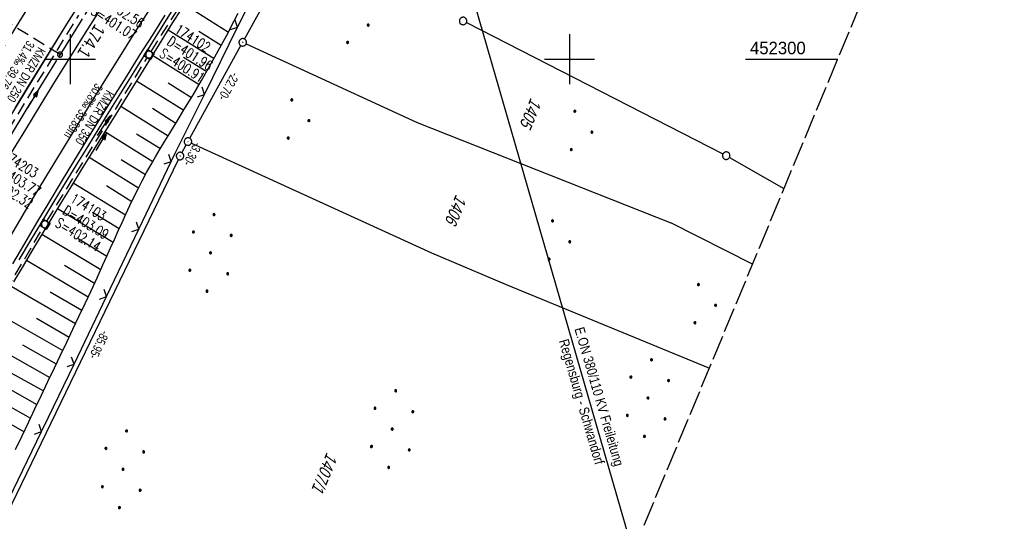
# Model space of a CAD drawing. Extents: x 508338 to 508887, y 451697 to 452490.
# Tile 30 of 37: x 508690 to 508887, y 452207 to 452308. Entities that reach past the tile are written whole.
import ezdxf

# ---------------------------------------------------------------- set-up
doc = ezdxf.new("R2010")
doc.units = 0
doc.header["$LTSCALE"] = 10
doc.header["$MEASUREMENT"] = 0
for name, pattern in [('ACHSE', [5.5, 4, -0.5, 0.5, -0.5]), ('AUSGEZOGEN', [0]), ('LT00', [0]), ('LT14', [0.6, 0.5, -0.1]), ('LT17', [0.15, 0.1, -0.05]), ('STRICHLINIE2', [0.375, 0.25, -0.125])]:
    doc.linetypes.add(name, pattern=pattern)
doc.layers.get('0').update_dxf_attribs({"linetype": 'LT00'})
for name, color, linetype in [('--EK_FBR', 250, 'LT00'), ('--EK_Halt-Pfeil', 4, 'LT00'), ('--EK_Haltung', 7, 'STRICHLINIE2'), ('--EK_Haltung-Text', 140, 'LT00'), ('--EK_Schacht-Text', 5, 'LT00'), ('--EK_ST-93-1', 30, 'LT17'), ('--EL_DFK_AB_L', 21, 'LT00'), ('--EL_DFK_AB_P', 7, 'LT00'), ('--EL_Halt-Pfeil', 4, 'LT00'), ('--EL_Haltung', 182, 'STRICHLINIE2'), ('--EL_Haltung-Text', 182, 'LT00'), ('-AX-093', 35, 'ACHSE'), ('-ST-93-1', 250, 'LT00'), ('ABSTAND', 8, 'LT00'), ('DFK_AB_L', 21, 'LT00'), ('DFK_AB_P', 7, 'LT00'), ('DFK_FLUR_NR', 250, 'LT00'), ('DFK_GZPKT', 250, 'LT00'), ('DFK_KATASTER', 250, 'LT00'), ('DFK_NUTZUNG', 250, 'LT00'), ('PFEIL', 140, 'AUSGEZOGEN'), ('STROM_FREILTG', 80, 'STROMFREILEITUNG'), ('STROM_TEXT', 80, 'Continuous'), ('V120_AFBR_BAB', 250, 'LT00'), ('V120_BOESCH', 250, 'LT00'), ('V120_BOSCHUNG', 250, 'LT00'), ('V120_GRABEN', 250, 'LT00'), ('V120_H_BORD', 8, 'LT00'), ('V120_KA_MULD', 182, 'LT00'), ('V120_LD_MARK', 2, 'LT00'), ('V120_RASTER', 250, 'LT00'), ('V120_ZAUN', 40, 'LT00')]:
    doc.layers.add(name, color=color, linetype=linetype)
doc.layers.add('-BLATT_120-RAND', color=7, linetype='LT14', plot=False)
doc.styles.add('Beschrift', font='ARIAL.TTF')
doc.styles.add('Haltungsbeschriftung', font='ARIAL.TTF', dxfattribs={"width": 0.75})
doc.styles.add('schachtbeschriftung', font='romans.shx', dxfattribs={"width": 0.75, "height": 2})
doc.styles.get("Standard").update_dxf_attribs({"font": 'ARIAL.TTF'})
doc.styles.add('Strom', font='txt-alt.shx')
doc.styles.add('Versorgungsltg', font='ARIAL.TTF', dxfattribs={"width": 0.8, "height": 2})
doc.linetypes.add('STROMFREILEITUNG', pattern='A,12.7,-5.5,["xx",Strom,S=2.5,R=0,X=-2.6,Y=-0.85],-4.35', length=22.55)

# ---------------------------------------------------------------- blocks, each defined once
blk = doc.blocks.new('SYMB7010')
at = {"color": 0, "linetype": 'ByBlock'}
for points in [[(-0.031408, 0.499213), (-0.093728, 0.49134), (-0.15457, 0.475719), (-0.212975, 0.452595), (-0.268021, 0.422333), (-0.31884, 0.385411), (-0.36463, 0.342411), (-0.40467, 0.29401), (-0.438329, 0.240973), (-0.465074, 0.184136), (-0.484486, 0.124395), (-0.496256, 0.062692), (-0.5002, 0)], [(-0.5002, 0), (-0.496256, -0.062692), (-0.484486, -0.124395), (-0.465075, -0.184136), (-0.438329, -0.240973), (-0.404671, -0.29401), (-0.36463, -0.342411), (-0.31884, -0.385411), (-0.268021, -0.422333), (-0.212975, -0.452595), (-0.154571, -0.475719), (-0.093728, -0.49134), (-0.031408, -0.499213), (0.031408, -0.499213)], [(0.5002, 0), (0.496256, 0.062692), (0.484485, 0.124395), (0.465074, 0.184136), (0.438329, 0.240973), (0.40467, 0.29401), (0.36463, 0.342411), (0.31884, 0.385411), (0.268021, 0.422333), (0.212975, 0.452595), (0.15457, 0.475719), (0.093728, 0.49134), (0.031408, 0.499213), (-0.031408, 0.499213)], [(0.031408, -0.499213), (0.093728, -0.491341), (0.15457, -0.475719), (0.212975, -0.452595), (0.268021, -0.422333), (0.31884, -0.385411), (0.36463, -0.342411), (0.404671, -0.294011), (0.438329, -0.240974), (0.465075, -0.184136), (0.484486, -0.124395), (0.496256, -0.062692), (0.500201, 0)]]:
    blk.add_lwpolyline(points, dxfattribs=at)
blk = doc.blocks.new('SYMB0003')
at = {"color": 0, "linetype": 'ByBlock'}
for p, q in [((-0.015712, 0), (0.010166, 0.012015)), ((0, -0.021257), (-0.015712, 0)), ((0.010166, 0.012015), (0, -0.021257))]:
    blk.add_line(p, q, dxfattribs=at)
for points in [[(-0.031395, 0.499013), (-0.093691, 0.491144), (-0.154509, 0.475528), (-0.21289, 0.452414), (-0.267913, 0.422164), (-0.318712, 0.385257), (-0.364484, 0.342274), (-0.404509, 0.293893), (-0.438154, 0.240877), (-0.464888, 0.184062), (-0.484292, 0.124345), (-0.496058, 0.062667), (-0.5, 0)], [(-0.5, 0), (-0.496058, -0.062667), (-0.484292, -0.124345), (-0.464888, -0.184062), (-0.438154, -0.240877), (-0.404509, -0.293893), (-0.364485, -0.342274), (-0.318712, -0.385257), (-0.267914, -0.422164), (-0.21289, -0.452414), (-0.154509, -0.475529), (-0.093691, -0.491144), (-0.031395, -0.499014), (0.031395, -0.499014)], [(0.5, 0), (0.496057, 0.062667), (0.484292, 0.124345), (0.464888, 0.184062), (0.438153, 0.240877), (0.404509, 0.293893), (0.364484, 0.342274), (0.318712, 0.385257), (0.267913, 0.422164), (0.21289, 0.452414), (0.154509, 0.475528), (0.093691, 0.491144), (0.031395, 0.499013), (-0.031395, 0.499013)], [(0.031395, -0.499014), (0.093691, -0.491144), (0.154509, -0.475529), (0.21289, -0.452414), (0.267914, -0.422164), (0.318712, -0.385257), (0.364485, -0.342274), (0.404509, -0.293893), (0.438154, -0.240877), (0.464889, -0.184062), (0.484292, -0.124345), (0.496058, -0.062667), (0.5, 0)]]:
    blk.add_lwpolyline(points, dxfattribs=at)
blk = doc.blocks.new('Ackerland7')
at = {"layer": 'DFK_NUTZUNG', "color": 0, "linetype": 'ByBlock'}
for p, q in [((-3.95, 3.63), (-3.95, 3.97)), ((-3.9, 3.99), (-3.9, 3.61)), ((-3.85, 3.6), (-3.85, 4)), ((-3.8, 3.99), (-3.8, 3.61)), ((-3.75, 3.63), (-3.75, 3.97)), ((3.75, 3.63), (3.75, 3.97)), ((3.8, 3.99), (3.8, 3.61)), ((3.85, 3.6), (3.85, 4)), ((3.9, 3.99), (3.9, 3.61)), ((3.95, 3.63), (3.95, 3.97)), ((-4, 3.93), (-4, 3.67)), ((-3.7, 3.93), (-3.7, 3.67)), ((-3.65, 3.8), (-3.65, 3.8)), ((3.7, 3.93), (3.7, 3.67)), ((4, 3.93), (4, 3.67)), ((4.05, 3.8), (4.05, 3.8)), ((-7.85, 0.13), (-7.85, -0.13)), ((-7.8, -0.17), (-7.8, 0.17)), ((-7.75, 0.19), (-7.75, -0.19)), ((-7.7, -0.2), (-7.7, 0.2)), ((-7.65, 0.19), (-7.65, -0.19)), ((-7.6, -0.17), (-7.6, 0.17)), ((-7.55, 0.13), (-7.55, -0.13)), ((-7.5, 0), (-7.5, 0)), ((-0.15, 0.13), (-0.15, -0.13)), ((-0.1, -0.17), (-0.1, 0.17)), ((-0.05, 0.19), (-0.05, -0.19)), ((0, -0.2), (0, 0.2)), ((0.05, 0.19), (0.05, -0.19)), ((0.1, -0.17), (0.1, 0.17)), ((0.15, 0.13), (0.15, -0.13)), ((0.2, 0), (0.2, 0)), ((7.55, 0.13), (7.55, -0.13)), ((7.6, -0.17), (7.6, 0.17)), ((7.65, 0.19), (7.65, -0.19)), ((7.7, -0.2), (7.7, 0.2)), ((7.75, 0.19), (7.75, -0.19)), ((7.8, -0.17), (7.8, 0.17)), ((7.85, 0.13), (7.85, -0.13)), ((7.9, 0), (7.9, 0)), ((-4, -3.67), (-4, -3.93)), ((-3.95, -3.97), (-3.95, -3.63)), ((-3.9, -3.61), (-3.9, -3.99)), ((-3.85, -4), (-3.85, -3.6)), ((-3.8, -3.61), (-3.8, -3.99)), ((-3.75, -3.97), (-3.75, -3.63)), ((-3.7, -3.67), (-3.7, -3.93)), ((-3.65, -3.8), (-3.65, -3.8)), ((3.7, -3.67), (3.7, -3.93)), ((3.75, -3.97), (3.75, -3.63)), ((3.8, -3.61), (3.8, -3.99)), ((3.85, -4), (3.85, -3.6)), ((3.9, -3.61), (3.9, -3.99)), ((3.95, -3.97), (3.95, -3.63)), ((4, -3.67), (4, -3.93)), ((4.05, -3.8), (4.05, -3.8))]:
    blk.add_line(p, q, dxfattribs=at)
for points in [[(-3.65, 3.8), (-3.67, 3.89), (-3.73, 3.96), (-3.81, 3.99), (-3.89, 3.99), (-3.97, 3.96), (-4.03, 3.89), (-4.05, 3.8), (-4.03, 3.71), (-3.97, 3.64), (-3.89, 3.6), (-3.81, 3.6), (-3.73, 3.64), (-3.67, 3.71), (-3.65, 3.8)], [(4.05, 3.8), (4.03, 3.89), (3.97, 3.96), (3.89, 3.99), (3.81, 3.99), (3.73, 3.96), (3.67, 3.89), (3.65, 3.8), (3.67, 3.71), (3.73, 3.64), (3.81, 3.61), (3.89, 3.61), (3.97, 3.64), (4.03, 3.71), (4.05, 3.8)], [(-7.5, 0), (-7.52, 0.09), (-7.58, 0.16), (-7.66, 0.19), (-7.74, 0.19), (-7.82, 0.16), (-7.88, 0.09), (-7.9, 0)], [(0.2, 0), (0.18, 0.09), (0.12, 0.16), (0.04, 0.19), (-0.04, 0.19), (-0.12, 0.16), (-0.18, 0.09), (-0.2, 0)], [(-0.2, 0), (-0.18, -0.09), (-0.12, -0.16), (-0.04, -0.19), (0.04, -0.19), (0.12, -0.16), (0.18, -0.09), (0.2, 0)], [(7.9, 0), (7.88, 0.09), (7.82, 0.16), (7.74, 0.19), (7.66, 0.19), (7.58, 0.16), (7.52, 0.09), (7.5, 0)], [(7.5, 0), (7.52, -0.09), (7.58, -0.16), (7.66, -0.19), (7.74, -0.19), (7.82, -0.16), (7.88, -0.09), (7.9, 0)], [(-7.9, 0), (-7.88, -0.09), (-7.82, -0.16), (-7.74, -0.19), (-7.66, -0.19), (-7.58, -0.16), (-7.52, -0.09), (-7.5, 0)], [(-3.65, -3.8), (-3.67, -3.71), (-3.73, -3.64), (-3.81, -3.61), (-3.89, -3.61), (-3.97, -3.64), (-4.03, -3.71), (-4.05, -3.8), (-4.03, -3.89), (-3.97, -3.96), (-3.89, -3.99), (-3.81, -3.99), (-3.73, -3.96), (-3.67, -3.89), (-3.65, -3.8)], [(4.05, -3.8), (4.03, -3.71), (3.97, -3.64), (3.89, -3.61), (3.81, -3.61), (3.73, -3.64), (3.67, -3.71), (3.65, -3.8), (3.67, -3.89), (3.73, -3.96), (3.81, -3.99), (3.89, -3.99), (3.97, -3.96), (4.03, -3.89), (4.05, -3.8)]]:
    blk.add_lwpolyline(points, dxfattribs=at)
blk = doc.blocks.new('Ackerland3')
at = {"layer": 'DFK_NUTZUNG', "color": 0, "linetype": 'ByBlock'}
for p, q in [((-0.15, 2.66), (-0.15, 2.4)), ((-0.1, 2.36), (-0.1, 2.7)), ((-0.05, 2.72), (-0.05, 2.34)), ((0, 2.33), (0, 2.73)), ((0.05, 2.72), (0.05, 2.34)), ((0.1, 2.36), (0.1, 2.7)), ((0.15, 2.66), (0.15, 2.4)), ((0.2, 2.53), (0.2, 2.53)), ((-4, -1.14), (-4, -1.4)), ((-3.95, -1.44), (-3.95, -1.1)), ((-3.9, -1.07), (-3.9, -1.46)), ((-3.85, -1.46), (-3.85, -1.07)), ((-3.8, -1.07), (-3.8, -1.46)), ((-3.75, -1.44), (-3.75, -1.1)), ((-3.7, -1.14), (-3.7, -1.4)), ((-3.65, -1.27), (-3.65, -1.26)), ((3.7, -1.14), (3.7, -1.4)), ((3.75, -1.44), (3.75, -1.1)), ((3.8, -1.07), (3.8, -1.46)), ((3.85, -1.46), (3.85, -1.07)), ((3.9, -1.07), (3.9, -1.46)), ((3.95, -1.44), (3.95, -1.1)), ((4, -1.14), (4, -1.4)), ((4.05, -1.27), (4.05, -1.26))]:
    blk.add_line(p, q, dxfattribs=at)
for points in [[(0.2, 2.53), (0.18, 2.62), (0.12, 2.69), (0.04, 2.73), (-0.04, 2.73), (-0.12, 2.69), (-0.18, 2.62), (-0.2, 2.53), (-0.18, 2.45), (-0.12, 2.38), (-0.04, 2.34), (0.04, 2.34), (0.12, 2.38), (0.18, 2.45), (0.2, 2.53)], [(-3.65, -1.27), (-3.67, -1.18), (-3.73, -1.11), (-3.81, -1.07), (-3.89, -1.07), (-3.97, -1.11), (-4.03, -1.18), (-4.05, -1.27)], [(-4.05, -1.27), (-4.03, -1.35), (-3.97, -1.42), (-3.89, -1.46), (-3.81, -1.46), (-3.73, -1.42), (-3.67, -1.35), (-3.65, -1.27)], [(4.05, -1.27), (4.03, -1.18), (3.97, -1.11), (3.89, -1.07), (3.81, -1.07), (3.73, -1.11), (3.67, -1.18), (3.65, -1.27)], [(3.65, -1.27), (3.67, -1.35), (3.73, -1.42), (3.81, -1.46), (3.89, -1.46), (3.97, -1.42), (4.03, -1.35), (4.05, -1.27)]]:
    blk.add_lwpolyline(points, dxfattribs=at)
blk = doc.blocks.new('SYMB2')
at = {"color": 0, "linetype": 'ByBlock', "flags": 128}
for points in [[(-0.031395, 0.499013), (-0.093691, 0.491144), (-0.154509, 0.475528), (-0.21289, 0.452414), (-0.267913, 0.422164), (-0.318712, 0.385257), (-0.364484, 0.342274), (-0.404509, 0.293893), (-0.438154, 0.240877), (-0.464888, 0.184062), (-0.484292, 0.124345), (-0.496058, 0.062667), (-0.5, 0)], [(-0.5, 0), (-0.496058, -0.062667), (-0.484292, -0.124345), (-0.464888, -0.184062), (-0.438154, -0.240877), (-0.404509, -0.293893), (-0.364485, -0.342274), (-0.318712, -0.385257), (-0.267914, -0.422164), (-0.21289, -0.452414), (-0.154509, -0.475529), (-0.093691, -0.491144), (-0.031395, -0.499014), (0.031395, -0.499014)], [(0.5, 0), (0.496057, 0.062667), (0.484292, 0.124345), (0.464888, 0.184062), (0.438153, 0.240877), (0.404509, 0.293893), (0.364484, 0.342274), (0.318712, 0.385257), (0.267913, 0.422164), (0.21289, 0.452414), (0.154509, 0.475528), (0.093691, 0.491144), (0.031395, 0.499013), (-0.031395, 0.499013)], [(0.031395, -0.499014), (0.093691, -0.491144), (0.154509, -0.475529), (0.21289, -0.452414), (0.267914, -0.422164), (0.318712, -0.385257), (0.364485, -0.342274), (0.404509, -0.293893), (0.438154, -0.240877), (0.464889, -0.184062), (0.484292, -0.124345), (0.496058, -0.062667), (0.5, 0)]]:
    blk.add_lwpolyline(points, dxfattribs=at)
blk = doc.blocks.new('SYMB0024')
at = {"color": 0, "linetype": 'ByBlock'}
for p, q in [((-0.5, 0.5), (0, 0)), ((0, 0), (0.5, 0.5))]:
    blk.add_line(p, q, dxfattribs=at)
blk = doc.blocks.new('Pfreil3')
at = {"layer": 'PFEIL'}
blk.add_hatch(color=256, dxfattribs=at).paths.add_polyline_path([(-1.55, 0.27), (-1.55, -0.27), (0, 0)])
for p, q in [((-1.55, 0), (-4.83, 0)), ((-1.55, -0.27), (-1.55, 0.27)), ((-1.55, 0.27), (0, 0)), ((0, 0), (-1.55, -0.27))]:
    blk.add_line(p, q, dxfattribs=at)
blk = doc.blocks.new('SYMB1210')
at = {"color": 0, "linetype": 'ByBlock'}
blk.add_line((0.018815, -0.179014), (0.055623, -0.17119), dxfattribs=at)
for points in [[(-0.2, -0.2), (-0.2, 0.2), (0.2, 0.2), (0.2, -0.2), (-0.2, -0.2)], [(0.018815, 0.179014), (-0.018815, 0.179014), (-0.055623, 0.17119), (-0.09, 0.155885), (-0.120444, 0.133766), (-0.145623, 0.105801), (-0.164438, 0.073213), (-0.176067, 0.037424), (-0.18, 0)], [(-0.18, 0), (-0.176067, -0.037424), (-0.164438, -0.073213), (-0.145623, -0.105801), (-0.120444, -0.133766), (-0.09, -0.155885), (-0.055623, -0.17119), (-0.018815, -0.179014), (0.018815, -0.179014)], [(0.18, 0), (0.176067, 0.037424), (0.164438, 0.073213), (0.145623, 0.105801), (0.120444, 0.133766), (0.09, 0.155885), (0.055623, 0.17119), (0.018815, 0.179014)], [(0.055623, -0.17119), (0.09, -0.155885), (0.120444, -0.133766), (0.145623, -0.105801), (0.164438, -0.073213), (0.176067, -0.037424), (0.18, 0)]]:
    blk.add_lwpolyline(points, dxfattribs=at)
blk = doc.blocks.new('SYMB0070')
at = {"color": 0, "linetype": 'ByBlock'}
for p, q in [((-0.5, 0), (0.2, 0)), ((0.5, 0), (0.2, 0.1)), ((0.2, 0.1), (0.2, 0)), ((0.468, 0), (0.21, 0.086)), ((0.21, 0.086), (0.21, -0.086)), ((0.21, -0.086), (0.468, 0)), ((0.22, -0.072), (0.437, 0)), ((0.23, -0.058), (0.405, 0)), ((0.24, -0.045), (0.374, 0)), ((0.342, 0), (0.25, 0.031)), ((0.25, 0.031), (0.25, -0.031)), ((0.25, -0.031), (0.342, 0)), ((0.26, -0.017), (0.31, 0)), ((0.27, -0.003), (0.279, 0))]:
    blk.add_line(p, q, dxfattribs=at)
for points in [[(0.2, 0), (0.2, -0.1), (0.5, 0)], [(0.437, 0), (0.22, 0.072), (0.22, -0.072)], [(0.405, 0), (0.23, 0.058), (0.23, -0.058)], [(0.374, 0), (0.24, 0.045), (0.24, -0.045)], [(0.31, 0), (0.26, 0.017), (0.26, -0.017)], [(0.279, 0), (0.27, 0.003), (0.27, -0.003)]]:
    blk.add_lwpolyline(points, dxfattribs=at)

msp = doc.modelspace()

# ---------------------------------------------------------------- linework, layer by layer
at = {"layer": '--EK_FBR', "color": 2}
for points in [[(508687.21, 452279.64), (508691.04, 452285.96), (508694.12, 452290.99), (508697.23, 452296.01), (508700.35, 452301.01), (508703.5, 452306.01), (508706.66, 452310.99)], [(508701.84, 452311.24), (508699.19, 452307.02), (508696.59, 452302.83), (508694, 452298.64), (508691.42, 452294.43), (508688.85, 452290.22)]]:
    msp.add_lwpolyline(points, dxfattribs=at)
at = {"layer": '--EK_FBR'}
msp.add_lwpolyline([(508688.43, 452259.03), (508690.85, 452263.14), (508693.28, 452267.24), (508695.72, 452271.34), (508698.18, 452275.43), (508700.66, 452279.51), (508703.27, 452283.77), (508705.89, 452288.02), (508708.54, 452292.27), (508711.19, 452296.5), (508713.86, 452300.73), (508716.54, 452304.95), (508718.99, 452308.79)], dxfattribs=at)
at = {"layer": '--EK_Haltung'}
for p, q in [((508716.15, 452301.56), (508736.57, 452333.5)), ((508681.65, 452276.19), (508701.64, 452308.81)), ((508695.26, 452267.58), (508715.36, 452300.29)), ((508675.63, 452234.2), (508694.49, 452266.29))]:
    msp.add_line(p, q, dxfattribs=at)
at = {"layer": '--EK_ST-93-1', "ltscale": 2.5}
msp.add_line((508697.9, 452300.93), (508663.83, 452321.89), dxfattribs=at)
at = {"layer": '--EL_DFK_AB_L'}
for p, q in [((508734.87, 452304.04), (508745.7, 452323.67)), ((508723.9, 452284.17), (508734.15, 452302.72)), ((508722.31, 452281.28), (508723.18, 452282.85)), ((508684.82, 452203.93), (508721.62, 452279.94))]:
    msp.add_line(p, q, dxfattribs=at)
at = {"layer": '--EL_Haltung'}
for p, q in [((508716.15, 452301.56), (508736.57, 452333.5)), ((508681.65, 452276.19), (508701.64, 452308.81)), ((508695.26, 452267.58), (508715.36, 452300.29)), ((508675.63, 452234.2), (508694.49, 452266.29))]:
    msp.add_line(p, q, dxfattribs=at)
at = {"layer": '-AX-093', "ltscale": 0.2}
msp.add_lwpolyline([(508780.11, 452424.78), (508777.81, 452421.48), (508772.23, 452413.45), (508766.66, 452405.4), (508761.12, 452397.33), (508755.59, 452389.26), (508750.1, 452381.16), (508744.62, 452373.05), (508739.18, 452364.92), (508733.76, 452356.77), (508728.37, 452348.6), (508723.02, 452340.41), (508717.69, 452332.2), (508712.41, 452323.96), (508707.16, 452315.71), (508701.94, 452307.42), (508696.77, 452299.12), (508691.64, 452290.78), (508686.56, 452282.42)], dxfattribs=at)
at = {"layer": '-BLATT_120-RAND'}
msp.add_lwpolyline([(508622.09, 452490.47), (508338.04, 451807.15), (508603.06, 451696.99), (508887.1, 452380.3), (508622.09, 452490.47)], dxfattribs=at)
at = {"layer": 'DFK_AB_L'}
for p, q in [((508734.87, 452304.04), (508745.7, 452323.67)), ((508723.9, 452284.17), (508734.15, 452302.72)), ((508722.31, 452281.28), (508723.18, 452282.85)), ((508684.82, 452203.93), (508721.62, 452279.94))]:
    msp.add_line(p, q, dxfattribs=at)
at = {"layer": 'DFK_KATASTER'}
for p, q in [((508779.33, 452307.32), (508830.72, 452281.03)), ((508735.19, 452303.07), (508769.46, 452287.32)), ((508769.46, 452287.32), (508820.3, 452267.24)), ((508724.22, 452283.2), (508772.32, 452261.25)), ((508832.04, 452280.32), (508842.95, 452274.09)), ((508836.67, 452258.98), (508820.3, 452267.24)), ((508772.32, 452261.25), (508787.32, 452254.93)), ((508787.32, 452254.93), (508828, 452238.13))]:
    msp.add_line(p, q, dxfattribs=at)
at = {"layer": 'STROM_FREILTG', "ltscale": 0.05, "flags": 128}
msp.add_lwpolyline([(508812.71, 452201.35), (508743.77, 452439.88)], dxfattribs=at)
at = {"layer": 'V120_AFBR_BAB', "color": 0}
for points in [[(508687.21, 452279.64), (508691.04, 452285.96), (508694.12, 452290.99), (508697.23, 452296.01), (508700.35, 452301.01), (508703.5, 452306.01), (508706.66, 452310.99)], [(508701.84, 452311.24), (508699.19, 452307.02), (508696.59, 452302.83), (508694, 452298.64), (508691.42, 452294.43), (508688.85, 452290.22)]]:
    msp.add_lwpolyline(points, dxfattribs=at)
at = {"layer": 'V120_AFBR_BAB'}
msp.add_lwpolyline([(508688.43, 452259.03), (508690.85, 452263.14), (508693.28, 452267.24), (508695.72, 452271.34), (508698.18, 452275.43), (508700.66, 452279.51), (508703.27, 452283.77), (508705.89, 452288.02), (508708.54, 452292.27), (508711.19, 452296.5), (508713.86, 452300.73), (508716.54, 452304.95), (508718.99, 452308.79)], dxfattribs=at)
at = {"layer": 'V120_BOESCH'}
msp.add_lwpolyline([(508688.98, 452221.85), (508690.29, 452224.57), (508691.59, 452227.3), (508692.89, 452230.02), (508694.19, 452232.75), (508695.48, 452235.48), (508696.78, 452238.21), (508698.01, 452240.78), (508699.24, 452243.35), (508700.46, 452245.93), (508701.69, 452248.5), (508702.91, 452251.08), (508704.12, 452253.66), (508705.32, 452256.25), (508706.51, 452258.84), (508707.27, 452260.54), (508708.04, 452262.24), (508708.8, 452263.93), (508709.56, 452265.63), (508710.33, 452267.32), (508711.11, 452269.01), (508711.9, 452270.69), (508712.71, 452272.37), (508713.54, 452274.03), (508714.39, 452275.68), (508715.26, 452277.32), (508716.15, 452278.91), (508717.06, 452280.49), (508717.98, 452282.06), (508718.92, 452283.62), (508719.88, 452285.18), (508720.83, 452286.73), (508721.79, 452288.29), (508722.74, 452289.85), (508724.51, 452292.77), (508726.24, 452295.72), (508727.94, 452298.69), (508729.61, 452301.67), (508731.23, 452304.68), (508732.82, 452307.71), (508733.59, 452309.22)], dxfattribs=at)
at = {"layer": 'V120_BOSCHUNG'}
for p, q in [((508722.75, 452310.99), (508731.63, 452305.43)), ((508719.57, 452305.88), (508728.77, 452300.16)), ((508725.69, 452305.61), (508730.22, 452302.79)), ((508716.42, 452300.78), (508725.79, 452294.94)), ((508722.64, 452300.44), (508727.29, 452297.54)), ((508713.26, 452295.68), (508722.71, 452289.79)), ((508719.55, 452295.29), (508724.26, 452292.36)), ((508710.08, 452290.59), (508719.57, 452284.68)), ((508716.41, 452290.18), (508721.14, 452287.23)), ((508706.91, 452285.5), (508716.5, 452279.52)), ((508713.26, 452285.08), (508718.02, 452282.11)), ((508703.74, 452280.4), (508713.64, 452274.23)), ((508710.18, 452279.92), (508715.04, 452276.9)), ((508700.57, 452275.28), (508711.03, 452268.83)), ((508707.23, 452274.69), (508712.31, 452271.54)), ((508697.41, 452270.14), (508708.53, 452263.35)), ((508704.38, 452269.4), (508709.77, 452266.09)), ((508694.28, 452264.98), (508706.07, 452257.87)), ((508701.57, 452264.09), (508707.3, 452260.6)), ((508691.17, 452259.77), (508703.56, 452252.46)), ((508698.77, 452258.77), (508704.82, 452255.15)), ((508688.11, 452254.55), (508701.01, 452247.06)), ((508695.96, 452253.46), (508702.29, 452249.76)), ((508685.09, 452249.3), (508698.44, 452241.68)), ((508693.16, 452248.15), (508699.72, 452244.37)), ((508682.12, 452244.05), (508695.86, 452236.29)), ((508690.37, 452242.83), (508697.15, 452238.99)), ((508679.17, 452238.81), (508693.29, 452230.87)), ((508687.61, 452237.5), (508694.58, 452233.59)), ((508676.23, 452233.61), (508690.7, 452225.41)), ((508684.85, 452232.17), (508692, 452228.14))]:
    msp.add_line(p, q, dxfattribs=at)
at = {"layer": 'V120_GRABEN'}
for points in [[(508722.09, 452309.92), (508720.47, 452307.33), (508718.86, 452304.73), (508717.25, 452302.13), (508715.64, 452299.53), (508714.03, 452296.93), (508712.05, 452293.75), (508710.07, 452290.57), (508708.09, 452287.39), (508706.11, 452284.21), (508704.13, 452281.03), (508702.15, 452277.84), (508700.18, 452274.66), (508698.22, 452271.47), (508696.27, 452268.27), (508694.33, 452265.06), (508692.4, 452261.85), (508690.49, 452258.63), (508688.6, 452255.4)], [(508720.16, 452309.46), (508718.29, 452306.47), (508716.42, 452303.48), (508714.56, 452300.49), (508712.7, 452297.49), (508710.37, 452293.74), (508708.04, 452289.99), (508705.71, 452286.23), (508703.39, 452282.48), (508701.07, 452278.72), (508698.76, 452274.95), (508696.46, 452271.19), (508694.17, 452267.41), (508691.89, 452263.62), (508689.63, 452259.83)]]:
    msp.add_lwpolyline(points, dxfattribs=at)
at = {"layer": 'V120_H_BORD'}
msp.add_lwpolyline([(508686.43, 452286.09), (508692.83, 452296.57), (508699.3, 452307.01), (508702.56, 452312.21), (508705.84, 452317.41), (508709.14, 452322.59), (508712.45, 452327.76), (508715.77, 452332.92), (508719.11, 452338.08), (508722.46, 452343.23), (508725.82, 452348.37), (508730.39, 452355.33), (508734.99, 452362.28), (508739.6, 452369.22), (508744.23, 452376.15), (508748.89, 452383.06), (508753.57, 452389.95), (508758.26, 452396.83), (508762.99, 452403.7), (508767.73, 452410.55), (508770.53, 452414.56), (508773.33, 452418.57), (508776.14, 452422.58), (508778.23, 452425.56)], dxfattribs=at)
at = {"layer": 'V120_LD_MARK', "color": 0}
for points in [[(508686.17, 452301.68), (508690.24, 452308.26), (508694.34, 452314.82), (508698.46, 452321.37), (508702.61, 452327.9), (508706.78, 452334.42), (508710.98, 452340.92), (508715.19, 452347.41), (508719.42, 452353.89), (508723.94, 452360.74), (508728.47, 452367.58), (508733.02, 452374.41), (508737.59, 452381.22), (508742.18, 452388.02), (508746.79, 452394.81), (508751.41, 452401.59), (508756.05, 452408.35), (508760.7, 452415.1), (508765.37, 452421.85), (508770.06, 452428.58), (508770.26, 452428.87)], [(508717.15, 452312.12), (508713.59, 452306.51), (508709.13, 452299.4), (508704.7, 452292.27), (508700.31, 452285.12), (508695.95, 452277.95), (508691.62, 452270.75), (508687.33, 452263.54)]]:
    msp.add_lwpolyline(points, dxfattribs=at)
at = {"layer": 'V120_RASTER'}
for p, q in [((508700, 452295), (508700, 452305)), ((508800, 452305), (508800, 452295)), ((508695, 452300), (508705, 452300)), ((508795, 452300), (508805, 452300)), ((508835.22, 452300), (508853.72, 452300))]:
    msp.add_line(p, q, dxfattribs=at)
at = {"layer": 'V120_ZAUN'}
for p, q in [((508733.49, 452306.41), (508740.15, 452319.86)), ((508726.83, 452292.97), (508733.49, 452306.41)), ((508713.7, 452266), (508720.19, 452279.52)), ((508707.21, 452252.48), (508713.7, 452266)), ((508700.71, 452238.96), (508707.21, 452252.48)), ((508687.68, 452211.94), (508694.21, 452225.44))]:
    msp.add_line(p, q, dxfattribs=at)
for points in [[(508720.19, 452279.52), (508720.98, 452281.16), (508726.83, 452292.97)], [(508694.21, 452225.44), (508695.62, 452228.36), (508700.71, 452238.96)]]:
    msp.add_lwpolyline(points, dxfattribs=at)

# ---------------------------------------------------------------- block references
at = {"layer": '--EK_Halt-Pfeil', "yscale": 4, "zscale": 4}
for p, xscale, rotation in [((508692.5, 452291.98), 4.00000000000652, 58.49326999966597), ((508706.16, 452283.41), 3.999999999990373, 58.43853000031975)]:
    msp.add_blockref('SYMB0070', p, dxfattribs=dict(at, xscale=xscale, rotation=rotation))
at = {"layer": '--EL_DFK_AB_P', "xscale": 1.500000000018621, "yscale": 1.5, "zscale": 1.5, "rotation": 264.7377099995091}
for p in [(508734.51, 452303.38), (508723.54, 452283.51), (508721.95, 452280.62)]:
    msp.add_blockref('SYMB0003', p, dxfattribs=at)
at = {"layer": '--EL_Halt-Pfeil', "yscale": 4, "zscale": 4}
for p, xscale, rotation in [((508692.5, 452291.98), 4.00000000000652, 58.49326999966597), ((508706.16, 452283.41), 3.999999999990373, 58.43853000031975)]:
    msp.add_blockref('SYMB0070', p, dxfattribs=dict(at, xscale=xscale, rotation=rotation))
at = {"layer": '-ST-93-1', "rotation": 274.1956499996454}
msp.add_blockref('SYMB2', (508697.9, 452300.93), dxfattribs=at)
at = {"layer": 'DFK_AB_P', "xscale": 1.500000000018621, "yscale": 1.5, "zscale": 1.5, "rotation": 264.7377099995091}
for p in [(508734.51, 452303.38), (508723.54, 452283.51), (508721.95, 452280.62)]:
    msp.add_blockref('SYMB0003', p, dxfattribs=at)
at = {"layer": 'DFK_GZPKT', "xscale": 1.500000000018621, "yscale": 1.5, "zscale": 1.5, "rotation": 264.7377099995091}
for p in [(508778.66, 452307.66), (508831.39, 452280.69)]:
    msp.add_blockref('SYMB7010', p, dxfattribs=at)
at = {"layer": 'DFK_NUTZUNG'}
for name, p, rotation in [('Ackerland3', (508757.12, 452307.07), 264.7376999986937), ('Ackerland3', (508745.24, 452287.92), 264.7376999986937), ('Ackerland3', (508801.96, 452285.62), 264.7376999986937), ('Ackerland7', (508728.06, 452261.23), 264.7376999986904), ('Ackerland3', (508797.5, 452263.69), 264.7376999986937), ('Ackerland3', (508826.73, 452250.95), 264.7376999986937), ('Ackerland7', (508815.7, 452232.17), 264.7376999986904), ('Ackerland7', (508764.45, 452225.95), 264.7376999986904), ('Ackerland7', (508710.53, 452217.9), 264.7376999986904)]:
    msp.add_blockref(name, p, dxfattribs=dict(at, rotation=rotation))
at = {"layer": 'PFEIL', "rotation": 56.11710328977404}
msp.add_blockref('Pfreil3', (508708.03, 452288.72), dxfattribs=at)
at = {"layer": 'V120_KA_MULD', "zscale": 3.8}
for p, xscale, yscale, rotation in [((508715.75, 452300.93), 3.799999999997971, 3.799999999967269, 58.05757309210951), ((508694.87, 452266.94), 3.800000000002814, 3.799999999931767, 58.78198936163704)]:
    msp.add_blockref('SYMB1210', p, dxfattribs=dict(at, xscale=xscale, yscale=yscale, rotation=rotation))
at = {"layer": 'V120_ZAUN', "xscale": 2.1, "yscale": 2.1, "zscale": 2.1}
for p, rotation in [((508733.49, 452306.41), 63.64138000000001), ((508726.83, 452292.97), 63.64138000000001), ((508720.19, 452279.52), 64.34904), ((508713.7, 452266), 64.34904), ((508707.21, 452252.48), 64.34904), ((508700.71, 452238.96), 64.34904), ((508694.21, 452225.44), 64.18455)]:
    msp.add_blockref('SYMB0024', p, dxfattribs=dict(at, rotation=rotation))

# ---------------------------------------------------------------- texts
at = {"layer": '--EK_Haltung-Text', "style": 'Haltungsbeschriftung', "width": 0.75}
for s, rotation, p in [('31.4‰ 39.76m', -121.5067, (508691.41, 452303.9)), ('KMZR DN 250', -121.5067, (508693.59, 452302.57)), ('30.8‰ 39.89m', -121.5615, (508705.08, 452295.34)), ('KMZR DN 350', -121.5615, (508707.27, 452294))]:
    msp.add_text(s, height=1.8, rotation=rotation, dxfattribs=at).set_placement(p)
at = {"layer": '--EK_Schacht-Text', "style": 'schachtbeschriftung', "width": 0.75}
for s, rotation, p in [('D=402.56', -32.6047, (508705.46, 452311.57)), ('S=401.07', -32.6047, (508703.91, 452309.14)), ('174102', -32.5874, (508720.73, 452305.47)), ('D=401.96', -32.5874, (508719.18, 452303.04)), ('S=400.91', -32.5874, (508717.63, 452300.62)), ('174203', -31.5067, (508686.15, 452280.19)), ('D=403.77', -31.5067, (508684.64, 452277.73)), ('S=402.32', -31.5067, (508683.14, 452275.28)), ('174103', -31.5615, (508699.77, 452271.57)), ('D=403.09', -31.5615, (508698.26, 452269.12)), ('S=402.14', -31.5615, (508696.75, 452266.66))]:
    msp.add_text(s, height=2, rotation=rotation, dxfattribs=at).set_placement(p)
at = {"layer": '--EL_Haltung-Text', "style": 'Haltungsbeschriftung', "width": 0.75}
for s, rotation, p in [('KMZR DN 250', -121.5067, (508693.59, 452302.57)), ('KMZR DN 350', -121.5615, (508707.27, 452294))]:
    msp.add_text(s, height=1.8, rotation=rotation, dxfattribs=at).set_placement(p)
at = {"layer": '-ST-93-1', "style": 'Beschrift', "width": 0.8}
msp.add_text('  174.1', height=2.5, rotation=-121.8226, dxfattribs=at).set_placement((508705.77, 452308.53))
at = {"layer": 'ABSTAND', "width": 0.75}
for s, rotation, p in [(' -22.70-', -118.9031, (508732.64, 452298.02)), (' -3.30-', -118.8186, (508725.13, 452284)), (' -85.95-', -115.8376, (508706.47, 452246.33))]:
    msp.add_text(s, height=1.8, rotation=rotation, dxfattribs=at).set_placement(p)
at = {"layer": 'DFK_FLUR_NR', "oblique": 13.754, "width": 0.75}
for s, p in [('1405', (508792.24, 452292.4)), ('1406', (508777.25, 452273.06)), ('1407/1', (508751.36, 452221.41))]:
    msp.add_text(s, height=2.5, rotation=247.428, dxfattribs=at).set_placement(p)
at = {"layer": 'STROM_TEXT', "insert": (508803.9, 452231.86), "char_height": 2, "attachment_point": 5, "rotation": 286.2804, "line_spacing_factor": 1.1, "style": 'Versorgungsltg'}
msp.add_mtext('E.ON 380/110 KV Freileitung\\PRegensburg - Schwandorf', dxfattribs=at)
at = {"layer": 'V120_RASTER', "width": 0.958}
msp.add_text(' 452300', height=2.5, rotation=0.0003, dxfattribs=at).set_placement((508835.22, 452301))

doc.saveas('drawing.dxf')
